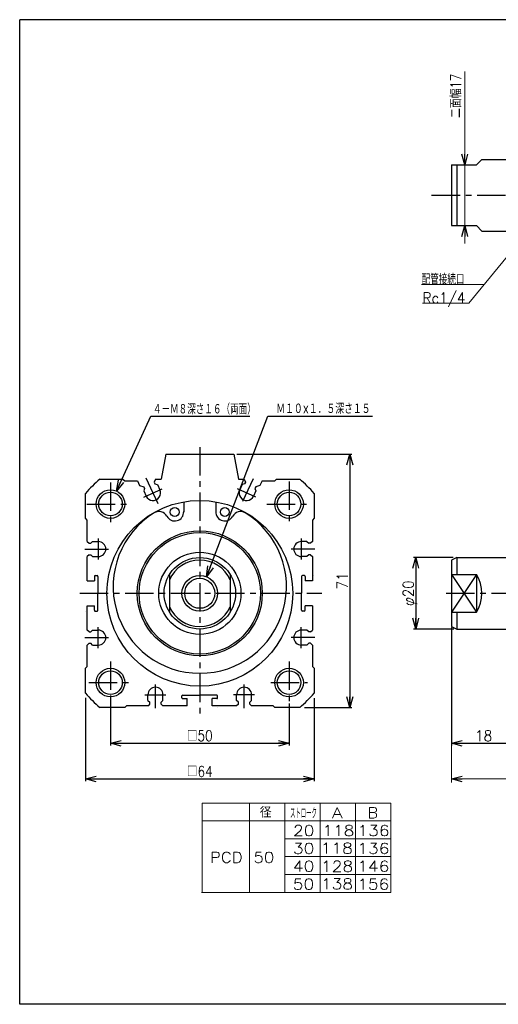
# Model space of a CAD drawing. Header units: millimetres. Extents: x -190 to 204, y -140 to 142.
# Tile 1 of 2: x -190 to -56, y -134 to 142. Entities that reach past the tile are written whole.
import ezdxf
from ezdxf.enums import TextEntityAlignment as Align

# ---------------------------------------------------------------- set-up
doc = ezdxf.new("R2010")
doc.units = ezdxf.units.MM
doc.header["$LTSCALE"] = 0.25
doc.linetypes.add('CENTER', pattern=[50.8, 31.75, -6.35, 6.35, -6.35])
doc.layers.add('ZUWAKU', color=7, linetype='Continuous')
doc.styles.add('FdaStyle0', font='txt.shx', dxfattribs={"width": 0.8, "bigfont": 'bigfont'})
doc.dimstyles.new('DaDimRotatedStyle', dxfattribs={"dimtxt": 3, "dimasz": 3.000002, "dimexe": 1, "dimexo": 1, "dimgap": 1, "dimtad": 3, "dimdsep": 46, "dimtxsty": 'FdaStyle0', "dimblk1": 'OPEN30', "dimblk2": 'OPEN30', "dimsah": 1, "dimcen": 0.09, "dimclrd": 4, "dimclre": 4, "dimclrt": 4, "dimadec": 0, "dimazin": 2, "dimtfac": 1, "dimtdec": 4, "dimtmove": 0, "dimatfit": 0, "dimfxl": 1, "dimarcsym": 0})

# ---------------------------------------------------------------- blocks, each defined once
blk = doc.blocks.new('_OPEN30')
at = {"color": 0, "linetype": 'ByBlock', "lineweight": -2}
for p, q in [((-1, 0.267949), (0, 0)), ((0, 0), (-1, -0.267949)), ((0, 0), (-1, 0))]:
    blk.add_line(p, q, dxfattribs=at)
blk = doc.blocks.new('DC_GROUP_50改1_1')
at = {"color": 4, "linetype": 'Continuous', "lineweight": 25}
for radius in [4, 3.3]:
    blk.add_circle((-164.59, 5.85), radius, dxfattribs=at)
blk = doc.blocks.new('DC_GROUP_50改1_2')
at = {"color": 4, "linetype": 'Continuous', "lineweight": 25}
for radius in [4, 3.3]:
    blk.add_circle((-114.59, 5.85), radius, dxfattribs=at)
blk = doc.blocks.new('DC_GROUP_50改1_3')
at = {"color": 4, "linetype": 'Continuous', "lineweight": 25}
for radius in [4, 3.3]:
    blk.add_circle((-114.59, -44.15), radius, dxfattribs=at)
blk = doc.blocks.new('DC_GROUP_50改1_4')
at = {"color": 4, "linetype": 'Continuous', "lineweight": 25}
for radius in [4, 3.3]:
    blk.add_circle((-164.59, -44.15), radius, dxfattribs=at)
blk = doc.blocks.new('DC_GROUP_50改1_5')
at = {"color": 4, "linetype": 'Continuous', "lineweight": 25}
for radius in [5, 4.2]:
    blk.add_circle((-139.59, -19.15), radius, dxfattribs=at)
blk = doc.blocks.new('*D14')
at = {"color": 4, "linetype": 'Continuous', "lineweight": 13}
for p, q in [((-69.14, -29.45), (-69.14, -72.15)), ((86.86, -52.15), (86.86, -72.15)), ((-69.14, -71.15), (86.86, -71.15))]:
    blk.add_line(p, q, dxfattribs=at)
at = {"color": 4, "xscale": 3.000002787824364, "yscale": 2.999989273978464}
for p, rotation in [((-69.14, -71.15), 180), ((86.86, -71.15), 360)]:
    blk.add_blockref('_OPEN30', p, dxfattribs=dict(at, rotation=rotation))
at = {"color": 4, "insert": (8.86, -70.15), "char_height": 3, "width": 6.75, "attachment_point": 8, "style": 'FdaStyle0'}
blk.add_mtext('\\T1.00;B', dxfattribs=at)
blk = doc.blocks.new('DA_IMAGEDIMGROUP_1')
at = {"color": 4, "linetype": 'Continuous', "lineweight": 13}
for p, q in [((-65.43, 126.96), (-65.43, 100.82)), ((-65.43, 83.82), (-65.43, 100.82)), ((-65.43, 78.82), (-65.43, 83.82))]:
    blk.add_line(p, q, dxfattribs=at)
at = {"color": 4, "xscale": 3.000002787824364, "yscale": 2.999989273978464}
for p, rotation in [((-65.43, 100.82), 270), ((-65.43, 83.82), 90)]:
    blk.add_blockref('_OPEN30', p, dxfattribs=dict(at, rotation=rotation))
at = {"color": 4, "insert": (-66.43, 113.96), "char_height": 3, "width": 18.75, "attachment_point": 7, "rotation": 90, "style": 'FdaStyle0'}
blk.add_mtext('\\T1.00;二面幅17', dxfattribs=at)

msp = doc.modelspace()

# ---------------------------------------------------------------- linework, layer by layer
at = {"color": 4, "linetype": 'Continuous', "lineweight": 25}
for p, q in [((-62.139, 100.817), (-60.639, 102.317)), ((-60.639, 102.317), (-51.139, 102.317)), ((-69.139, 100.817), (-69.139, 83.817)), ((-69.139, 100.817), (-62.139, 100.817)), ((-67.639, 100.817), (-67.639, 83.817)), ((-69.139, 83.817), (-62.139, 83.817)), ((-62.139, 83.817), (-60.639, 82.317)), ((-60.639, 82.317), (-51.139, 82.317)), ((-162.891, 9.474), (-153.334, 30.461)), ((-153.334, 30.461), (-125.624, 30.461)), ((-137.669, -14.531), (-120.593, 30.461)), ((-120.593, 30.461), (-91.295, 30.461)), ((-149.091, 19.853), (-150.391, 12.853)), ((-149.091, 19.853), (-130.091, 19.853)), ((-130.091, 19.853), (-128.791, 12.853)), ((-129.201, 19.853), (-96.991, 19.853)), ((-97.591, 19.853), (-97.591, -51.147)), ((-167.56, 12.853), (-161.091, 12.853)), ((-161.091, 12.853), (-160.591, 12.353)), ((-160.591, 12.353), (-157.039, 12.353)), ((-157.039, 12.353), (-156.437, 11.064)), ((-156.437, 11.064), (-155.241, 10.629)), ((-152.024, 12.853), (-152.341, 11.981)), ((-152.341, 11.981), (-152.13, 11.528)), ((-152.13, 11.528), (-151.465, 11.286)), ((-152.024, 12.853), (-150.391, 12.853)), ((-151.465, 11.286), (-150.789, 9.836)), ((-128.791, 12.853), (-127.159, 12.853)), ((-127.717, 11.286), (-128.393, 9.836)), ((-127.053, 11.528), (-127.717, 11.286)), ((-127.159, 12.853), (-126.841, 11.981)), ((-126.841, 11.981), (-127.053, 11.528)), ((-122.745, 11.064), (-123.941, 10.629)), ((-122.144, 12.353), (-122.745, 11.064)), ((-122.144, 12.353), (-118.591, 12.353)), ((-118.591, 12.353), (-118.091, 12.853)), ((-118.091, 12.853), (-111.623, 12.853)), ((-171.591, 1.853), (-171.591, 8.822)), ((-155.03, 10.176), (-155.272, 9.511)), ((-155.272, 9.511), (-154.596, 8.061)), ((-155.241, 10.629), (-155.03, 10.176)), ((-123.911, 9.511), (-124.587, 8.061)), ((-123.941, 10.629), (-124.153, 10.176)), ((-124.153, 10.176), (-123.911, 9.511)), ((-107.591, 8.822), (-107.591, 1.853)), ((-144.096, 6.354), (-144.096, 3.617)), ((-135.086, 6.354), (-135.086, 3.617)), ((-171.091, 1.353), (-171.591, 1.853)), ((-171.091, -4.647), (-171.091, 1.353)), ((-107.591, 1.853), (-108.091, 1.353)), ((-108.091, 1.353), (-108.091, -4.647)), ((-171.091, -4.647), (-170.591, -5.147)), ((-170.591, -5.147), (-170.091, -5.147)), ((-169.591, -4.647), (-170.091, -5.147)), ((-169.591, -4.647), (-167.991, -4.647)), ((-109.591, -4.647), (-111.191, -4.647)), ((-109.591, -4.647), (-109.091, -5.147)), ((-108.591, -5.147), (-109.091, -5.147)), ((-108.091, -4.647), (-108.591, -5.147)), ((-170.591, -8.347), (-171.091, -8.847)), ((-171.091, -15.647), (-171.091, -8.847)), ((-170.591, -8.347), (-170.091, -8.347)), ((-170.091, -8.347), (-169.591, -8.847)), ((-169.591, -8.847), (-167.991, -8.847)), ((-109.591, -8.847), (-111.191, -8.847)), ((-109.091, -8.347), (-109.591, -8.847)), ((-108.591, -8.347), (-109.091, -8.347)), ((-108.591, -8.347), (-108.091, -8.847)), ((-108.091, -8.847), (-108.091, -15.647)), ((-68.662, -9.147), (-79.739, -9.147)), ((-79.139, -9.147), (-79.139, -29.147)), ((-67.639, -9.147), (-69.139, -9.846)), ((-69.139, -9.846), (-69.139, -28.447)), ((-67.639, -9.147), (-67.639, -13.877)), ((-67.639, -9.147), (-51.139, -9.147)), ((-171.091, -15.647), (-169.091, -15.647)), ((-169.091, -14.397), (-169.091, -15.647)), ((-168.841, -14.147), (-168.341, -14.147)), ((-168.091, -14.397), (-168.091, -19.147)), ((-148.091, -13.879), (-148.091, -24.415)), ((-131.091, -13.879), (-131.091, -24.415)), ((-111.087, -14.396), (-111.091, -19.123)), ((-110.337, -14.147), (-110.837, -14.147)), ((-110.087, -14.397), (-110.089, -15.647)), ((-108.091, -15.647), (-110.089, -15.647)), ((-107.682, -14.147), (-107.702, -14.147)), ((-69.139, -13.877), (-62.139, -13.877)), ((-69.139, -13.877), (-62.139, -24.417)), ((-62.139, -13.877), (-69.139, -24.417)), ((-62.139, -13.877), (-62.139, -24.417)), ((-168.095, -23.897), (-168.091, -19.17)), ((-111.091, -23.897), (-111.091, -19.147)), ((-171.501, -24.147), (-171.481, -24.147)), ((-171.091, -29.447), (-171.091, -22.647)), ((-171.091, -22.647), (-169.094, -22.647)), ((-169.095, -23.896), (-169.094, -22.647)), ((-168.845, -24.147), (-168.345, -24.147)), ((-110.341, -24.147), (-110.841, -24.147)), ((-108.091, -22.647), (-110.091, -22.647)), ((-110.091, -23.897), (-110.091, -22.647)), ((-108.091, -22.647), (-108.091, -29.447)), ((-69.139, -24.417), (-62.139, -24.417)), ((-67.639, -24.417), (-67.639, -29.147)), ((-170.591, -29.947), (-171.091, -29.447)), ((-170.591, -29.947), (-170.091, -29.947)), ((-170.091, -29.947), (-169.591, -29.447)), ((-169.591, -29.447), (-167.991, -29.447)), ((-109.591, -29.447), (-111.191, -29.447)), ((-109.091, -29.947), (-109.591, -29.447)), ((-108.591, -29.947), (-109.091, -29.947)), ((-108.591, -29.947), (-108.091, -29.447)), ((-68.494, -29.147), (-79.739, -29.147)), ((-69.139, -28.447), (-67.639, -29.147)), ((-69.139, -28.757), (-69.139, -61.747)), ((-67.639, -29.147), (-51.139, -29.147)), ((-171.091, -33.647), (-170.591, -33.147)), ((-171.091, -39.647), (-171.091, -33.647)), ((-170.591, -33.147), (-170.091, -33.147)), ((-169.591, -33.647), (-170.091, -33.147)), ((-169.591, -33.647), (-167.991, -33.647)), ((-109.591, -33.647), (-111.191, -33.647)), ((-109.591, -33.647), (-109.091, -33.147)), ((-108.591, -33.147), (-109.091, -33.147)), ((-108.091, -33.647), (-108.591, -33.147)), ((-108.091, -33.647), (-108.091, -39.647)), ((-171.591, -40.147), (-171.091, -39.647)), ((-171.591, -47.115), (-171.591, -40.147)), ((-108.091, -39.647), (-107.591, -40.147)), ((-107.591, -40.147), (-107.591, -47.115)), ((-171.591, -48.442), (-171.591, -71.747)), ((-164.591, -48.962), (-164.591, -61.747)), ((-154.091, -49.147), (-154.091, -47.547)), ((-154.091, -49.147), (-153.591, -49.647)), ((-150.391, -49.647), (-149.891, -49.147)), ((-149.891, -49.147), (-149.891, -47.547)), ((-144.591, -48.397), (-144.591, -47.897)), ((-144.341, -47.647), (-139.591, -47.647)), ((-144.341, -48.647), (-143.091, -48.647)), ((-143.091, -50.647), (-143.091, -48.647)), ((-134.841, -47.651), (-139.568, -47.647)), ((-134.842, -48.651), (-136.091, -48.65)), ((-136.091, -50.647), (-136.091, -48.65)), ((-134.591, -48.401), (-134.591, -47.901)), ((-129.291, -49.147), (-129.291, -47.547)), ((-128.791, -49.647), (-129.291, -49.147)), ((-125.091, -49.147), (-125.591, -49.647)), ((-125.091, -49.147), (-125.091, -47.547)), ((-107.591, -48.507), (-107.591, -71.747)), ((-160.591, -51.147), (-167.56, -51.147)), ((-160.091, -50.647), (-160.591, -51.147)), ((-154.091, -50.647), (-160.091, -50.647)), ((-154.091, -50.647), (-153.591, -50.147)), ((-153.591, -50.147), (-153.591, -49.647)), ((-150.391, -50.147), (-150.391, -49.647)), ((-150.391, -50.147), (-149.891, -50.647)), ((-143.091, -50.647), (-149.891, -50.647)), ((-129.291, -50.647), (-136.091, -50.647)), ((-134.591, -51.056), (-134.591, -51.036)), ((-128.791, -50.147), (-129.291, -50.647)), ((-128.791, -50.147), (-128.791, -49.647)), ((-125.591, -50.147), (-125.591, -49.647)), ((-125.091, -50.647), (-125.591, -50.147)), ((-119.091, -50.647), (-125.091, -50.647)), ((-118.591, -51.147), (-119.091, -50.647)), ((-111.623, -51.147), (-118.591, -51.147)), ((-114.591, -49.988), (-114.591, -61.747)), ((-110.302, -51.147), (-96.991, -51.147)), ((-164.591, -61.147), (-114.591, -61.147)), ((-69.139, -61.147), (-51.139, -61.147)), ((-171.591, -71.147), (-107.591, -71.147))]:
    msp.add_line(p, q, dxfattribs=at)
at = {"color": 4, "linetype": 'CENTER', "lineweight": 25}
for p, q in [((-74.693, 92.317), (89.576, 92.317)), ((-139.591, 21.816), (-139.591, -53.405)), ((-164.591, 11.92), (-164.591, -0.529)), ((-154.675, 13.2), (-151.211, 5.771)), ((-124.654, 12.886), (-127.616, 6.535)), ((-114.591, 12.167), (-114.591, -0.529)), ((-155.24, 7.761), (-150.167, 10.127)), ((-123.943, 7.761), (-129.016, 10.127)), ((-171.256, 5.853), (-158.884, 5.853)), ((-120.868, 5.853), (-108.902, 5.853)), ((-167.991, -3.798), (-167.991, -9.671)), ((-111.191, -3.798), (-111.191, -9.671)), ((-171.773, -6.747), (-165.151, -6.747)), ((-107.409, -6.747), (-114.031, -6.747)), ((-173.143, -19.147), (-105.405, -19.147)), ((-70.638, -19.147), (89.372, -19.147)), ((-167.991, -34.496), (-167.991, -28.623)), ((-111.191, -34.496), (-111.191, -28.623)), ((-171.773, -31.547), (-165.151, -31.547)), ((-107.409, -31.547), (-114.031, -31.547)), ((-164.591, -38.282), (-164.591, -48.962)), ((-114.591, -38.282), (-114.591, -49.988)), ((-170.679, -44.147), (-159.541, -44.147)), ((-151.991, -51.329), (-151.991, -44.707)), ((-127.191, -51.329), (-127.191, -44.707)), ((-119.715, -44.147), (-109.455, -44.147)), ((-154.94, -47.547), (-149.067, -47.547)), ((-124.243, -47.547), (-130.115, -47.547))]:
    msp.add_line(p, q, dxfattribs=at)
at = {"color": 4, "linetype": 'Continuous', "lineweight": 13}
for p, q in [((-51.311, 77.855), (-64.313, 62.065)), ((-60.007, 67.294), (-77.507, 67.294)), ((-64.313, 62.065), (-77.217, 62.065)), ((-138.929, -77.891), (-86.124, -77.891)), ((-138.929, -77.891), (-138.929, -102.891)), ((-125.719, -77.891), (-125.719, -102.891)), ((-115.82, -77.891), (-115.82, -102.891)), ((-105.921, -77.891), (-105.921, -102.891)), ((-96.023, -77.891), (-96.023, -102.891)), ((-86.124, -77.891), (-86.124, -102.891)), ((-138.929, -82.891), (-86.124, -82.891)), ((-115.797, -87.891), (-86.124, -87.891)), ((-115.797, -92.891), (-86.124, -92.891)), ((-115.82, -97.891), (-86.124, -97.891)), ((-139.099, -102.891), (-86.124, -102.891))]:
    msp.add_line(p, q, dxfattribs=at)
at = {"color": 4, "linetype": 'Continuous', "lineweight": 25}
for centre, radius in [((-139.591, -19.147), 26), ((-146.598, 3.617), 1.25), ((-132.585, 3.617), 1.25), ((-139.591, -19.147), 17.5), ((-139.591, -19.147), 17), ((-139.591, -19.147), 11.5), ((-139.591, -19.147), 10)]:
    msp.add_circle(centre, radius, dxfattribs=at)
for centre, radius, start, end in [((-139.591, -19.147), 42.5, 131.1542, 138.8458), ((-139.591, -19.147), 42.5, 41.1542, 48.8458), ((-152.693, 8.949), 2.1, 205, 25), ((-126.49, 8.949), 2.1, 155, 335), ((-139.591, -17.272), 24.275, 121.63341, 58.36659), ((-151.012, 1.268), 2.5, 28.01859, 121.63341), ((-146.598, 3.617), 2.5, 208.01859, 2.63035), ((-132.585, 3.617), 2.5, 177.36965, 331.98141), ((-128.171, 1.268), 2.5, 58.36659, 151.98141), ((-167.991, -6.747), 2.1, 270, 90), ((-111.191, -6.747), 2.1, 90, 270), ((-139.591, -19.147), 9.3, 23.93893, 156.06107), ((-168.841, -14.397), 0.25, 90, 180), ((-168.341, -14.397), 0.25, 0, 90), ((-110.837, -14.397), 0.25, 90, 179.95322), ((-110.337, -14.397), 0.25, 359.95322, 90), ((-70.638, -19.147), 10, 328.19702, 31.80298), ((-168.845, -23.897), 0.25, 179.95322, 270), ((-168.345, -23.897), 0.25, 270, 359.95322), ((-139.591, -19.147), 9.3, 203.93893, 336.06107), ((-110.841, -23.897), 0.25, 180, 270), ((-110.341, -23.897), 0.25, 270, 360), ((-167.991, -31.547), 2.1, 270, 90), ((-111.191, -31.547), 2.1, 90, 270), ((-151.991, -47.547), 2.1, 360, 180), ((-127.191, -47.547), 2.1, 0, 180), ((-139.591, -19.147), 42.5, 221.1542, 228.8458), ((-144.341, -47.897), 0.25, 90, 180), ((-144.341, -48.397), 0.25, 180, 270), ((-134.841, -48.401), 0.25, 269.95322, 360), ((-134.841, -47.901), 0.25, 360, 89.95322), ((-139.591, -19.147), 42.5, 311.1542, 318.8458)]:
    msp.add_arc(centre, radius, start, end, dxfattribs=at)
at = {"layer": 'ZUWAKU', "color": 5, "linetype": 'Continuous', "lineweight": 25}
for p, q in [((-190, -134.25), (-190, 141.5)), ((198, 141.5), (-190, 141.5)), ((204, -134.25), (-190, -134.25))]:
    msp.add_line(p, q, dxfattribs=at)

# ---------------------------------------------------------------- block references
at = {"linetype": 'Continuous'}
for name in ['DA_IMAGEDIMGROUP_1', 'DC_GROUP_50改1_1', 'DC_GROUP_50改1_2', 'DC_GROUP_50改1_5', 'DC_GROUP_50改1_4', 'DC_GROUP_50改1_3']:
    msp.add_blockref(name, (0, 0), dxfattribs=at)
at = {"color": 4, "xscale": 3.000002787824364, "yscale": 2.999989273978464}
for p, rotation in [((-97.591, 19.853), 90), ((-162.891, 9.474), 245.5163163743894), ((-79.139, -9.147), 90), ((-137.669, -14.531), 249.2163163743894), ((-79.139, -29.147), 270), ((-97.591, -51.147), 270), ((-164.591, -61.147), 180), ((-114.591, -61.147), 360), ((-69.139, -61.147), 180), ((-171.591, -71.147), 180), ((-107.591, -71.147), 360)]:
    msp.add_blockref('_OPEN30', p, dxfattribs=dict(at, rotation=rotation))

# ---------------------------------------------------------------- texts
at = {"color": 4, "style": 'FdaStyle0'}
for s, width, p, p2 in [('配管接続口', 0.666667, (-77.507, 67.294), (-65.507, 67.294)), ('Rc1/4', 0.8, (-77.217, 62.065), (-65.217, 62.065)), ('４－Ｍ８深さ１６（両面）', 0.666667, (-152.715, 30.946), (-123.915, 30.946)), ('Ｍ１０×１．５深さ１５', 0.666667, (-118.193, 31.061), (-91.793, 31.061)), ('□50', 0.75, (-143.191, -60.547), (-135.991, -60.547)), ('18', 0.8, (-62.539, -60.547), (-57.739, -60.547)), ('□64', 0.75, (-143.191, -70.547), (-135.991, -70.547)), ('   径', 0.952381, (-131.506, -81.974), (-119.506, -81.974)), ('ストローク', 0.416667, (-114.321, -82.225), (-106.821, -82.225))]:
    msp.add_text(s, height=3, dxfattribs=dict(at, width=width)).set_placement(p, p2, align=Align.FIT)
for s, width, p, p2 in [('71', 0.8, (-98.191, -18.047), (-98.191, -13.247)), ('φ20', 0.75, (-79.739, -22.747), (-79.739, -15.547))]:
    msp.add_text(s, height=3, rotation=90, dxfattribs=dict(at, width=width)).set_placement(p, p2, align=Align.FIT)
for s, p, p2 in [('A', (-102.594, -82.102), (-99.594, -82.102)), ('B', (-92.695, -82.102), (-89.695, -82.102)), ('20', (-113.493, -87.102), (-107.493, -87.102)), ('118', (-105.317, -87.102), (-96.317, -87.102)), ('136', (-95.466, -87.102), (-86.466, -87.102)), ('30', (-113.52, -92.102), (-107.52, -92.102)), ('118', (-105.76, -92.029), (-96.76, -92.029)), ('136', (-95.493, -92.102), (-86.493, -92.102)), ('PCD 50', (-136.747, -94.602), (-118.747, -94.602)), ('40', (-113.546, -97.102), (-107.546, -97.102)), ('128', (-105.667, -97.107), (-96.667, -97.107)), ('146', (-95.52, -97.102), (-86.52, -97.102)), ('50', (-113.573, -102.102), (-107.573, -102.102)), ('138', (-105.7, -102.029), (-96.7, -102.029)), ('156', (-95.546, -102.102), (-86.546, -102.102))]:
    msp.add_text(s, height=3, dxfattribs=at).set_placement(p, p2, align=Align.FIT)

# ---------------------------------------------------------------- dimensions: what is measured, and where the dimension line sits
at = {"linetype": 'Continuous', "lineweight": 13}
dim = msp.add_linear_dim(base=(86.861, -71.147), p1=(-69.139, -28.447), p2=(86.861, -51.147), text='B', dimstyle='DaDimRotatedStyle', override={"dimtxt": 3, "dimasz": 3.000002, "dimexe": 1, "dimexo": 1, "dimgap": 1, "dimtad": 3, "dimtih": 0, "dimtoh": 0, "dimdec": 2, "dimzin": 8, "dimtxsty": 'FdaStyle0', "dimblk1": 'OPEN30', "dimblk2": 'OPEN30', "dimsah": 1, "dimclrd": 4, "dimclre": 4, "dimclrt": 4, "dimazin": 2, "dimtofl": 1, "dimatfit": 0, "dimtolj": 0, "dimtzin": 8}, dxfattribs=at)
dim.commit()
dim.dimension.update_dxf_attribs({"geometry": '*D14', "text_midpoint": (8.861, -71.147)})

doc.saveas('drawing.dxf')
